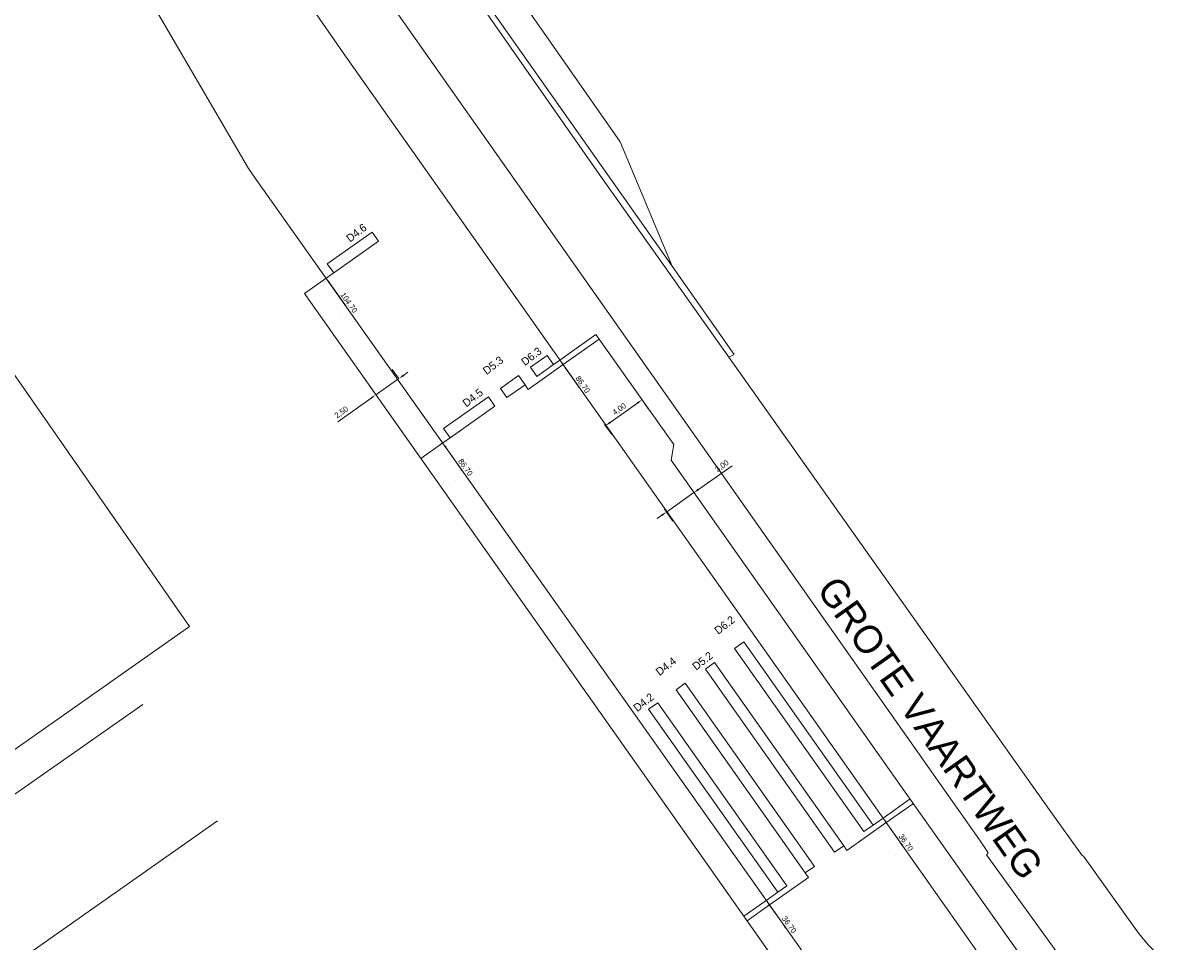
# Model space of a CAD drawing. Header units: metres. Extents: x 145932 to 146586, y 490286 to 490804.
# Tile 10 of 25: x 146156 to 146259, y 490548 to 490630. Entities that reach past the tile are written whole.
import ezdxf

# ---------------------------------------------------------------- set-up
doc = ezdxf.new("R2010")
doc.units = ezdxf.units.M
doc.header["$MEASUREMENT"] = 0
for name, color, linetype, lineweight in [('af-bs-overig', 8, 'Continuous', 18), ('B-WE-IW-VRI_KABEL_DETECTIELUS-G', 13, 'Continuous', 18), ('B-WE-IW-VRI_KABEL_DETECTIELUS-T18', 13, 'Continuous', 18), ('B-WE-IW-VRI_KABEL_SIGNAALKABEL-G', 93, 'Continuous', 18), ('B-WE-IW-VRI_KABEL_SIGNAALKABEL-M', 93, 'Continuous', 18), ('og-bs-gbkn-verharding', 40, 'Continuous', 9), ('og-bs-greppel', 133, 'greppel', 18), ('og-bs-straatnaam', 8, 'Continuous', 25)]:
    doc.layers.add(name, color=color, linetype=linetype, lineweight=lineweight)
doc.styles.add('ISO-NLCS', font='ISO-NLCS.SHX', dxfattribs={"height": 1.8})
doc.styles.add('nlcs_iso', font='iso-nlcs.shx')
doc.styles.add('rtw_iso', font='iso-rtw.shx')
doc.linetypes.add('greppel', pattern='A,25.5,-0.01,[14,RTW.shx,S=1,R=0,X=0,Y=0],1,[14,RTW.shx,S=1,R=0,X=0,Y=0],1,[14,RTW.shx,S=1,R=0,X=0,Y=0],1,[14,RTW.shx,S=1,R=0,X=0,Y=0],1,[14,RTW.shx,S=1,R=0,X=0,Y=0],0.5,-0.01', length=30.02)
doc.dimstyles.new('NLCS-LGL-500-B', dxfattribs={"dimtxt": 0.7, "dimasz": 1, "dimexe": 1, "dimexo": 1, "dimgap": 0.35, "dimtad": 1, "dimzin": 0, "dimtxsty": 'nlcs_iso', "dimcen": 1, "dimdle": 2, "dimclrd": 256, "dimclre": 8, "dimclrt": 256, "dimaunit": 2, "dimadec": 6, "dimazin": 0, "dimtfac": 1, "dimtmove": 0, "dimatfit": 0, "dimfxl": 1, "dimtolj": 1, "dimtzin": 0, "dimlwd": 18, "dimlwe": 18, "dimarcsym": 0})

# ---------------------------------------------------------------- blocks, each defined once
blk = doc.blocks.new('*D23')
at = {"layer": 'B-WE-IW-VRI_KABEL_SIGNAALKABEL-M', "lineweight": 18}
blk.add_line((146208.3, 490594.52), (146210.75, 490596.25), dxfattribs=at)
at = {"layer": 'B-WE-IW-VRI_KABEL_SIGNAALKABEL-M', "color": 8, "lineweight": 18}
for p, q in [((146211.07, 490596.66), (146211.73, 490595.72)), ((146207.8, 490594.35), (146208.47, 490593.41))]:
    blk.add_line(p, q, dxfattribs=at)
at = {"layer": 'B-WE-IW-VRI_KABEL_SIGNAALKABEL-M'}
for points in [[(146210.7, 490596.32), (146210.79, 490596.18), (146211.15, 490596.54)], [(146208.25, 490594.59), (146208.35, 490594.45), (146207.89, 490594.23)]]:
    blk.add_solid(points, dxfattribs=at)
at = {"layer": 'DEFPOINTS', "color": 0}
for p in [(146210.49, 490597.48), (146211.15, 490596.54), (146207.23, 490595.17)]:
    blk.add_point(p, dxfattribs=at)
at = {"layer": 'B-WE-IW-VRI_KABEL_SIGNAALKABEL-M', "insert": (146209.14, 490595.69), "char_height": 0.5, "attachment_point": 5, "rotation": 35.2721, "style": 'nlcs_iso'}
blk.add_mtext('\\A1;4,00', dxfattribs=at)
blk = doc.blocks.new('*D25')
at = {"layer": 'B-WE-IW-VRI_KABEL_SIGNAALKABEL-M', "color": 8, "lineweight": 18}
for p, q in [((146189.41, 490598.47), (146188.86, 490599.25)), ((146187.37, 490597.03), (146186.82, 490597.81))]:
    blk.add_line(p, q, dxfattribs=at)
at = {"layer": 'B-WE-IW-VRI_KABEL_SIGNAALKABEL-M', "lineweight": 18}
for p, q in [((146189.85, 490598.72), (146190.26, 490599.01)), ((146189.44, 490598.43), (146187.4, 490596.99)), ((146186.99, 490596.7), (146184, 490594.59))]:
    blk.add_line(p, q, dxfattribs=at)
at = {"layer": 'B-WE-IW-VRI_KABEL_SIGNAALKABEL-M'}
for points in [[(146189.8, 490598.79), (146189.9, 490598.65), (146189.44, 490598.43)], [(146186.94, 490596.77), (146187.04, 490596.63), (146187.4, 490596.99)]]:
    blk.add_solid(points, dxfattribs=at)
at = {"layer": 'DEFPOINTS', "color": 0}
for p in [(146189.44, 490598.43), (146189.99, 490597.65), (146187.95, 490596.21)]:
    blk.add_point(p, dxfattribs=at)
at = {"layer": 'B-WE-IW-VRI_KABEL_SIGNAALKABEL-M', "insert": (146184.34, 490595.4), "char_height": 0.5, "attachment_point": 5, "rotation": 35.2331, "style": 'nlcs_iso'}
blk.add_mtext('\\A1;2,50', dxfattribs=at)
blk = doc.blocks.new('*D44')
at = {"layer": 'B-WE-IW-VRI_KABEL_SIGNAALKABEL-M', "lineweight": 18}
for p, q in [((146216.19, 490588.55), (146219.18, 490590.66)), ((146213.33, 490586.53), (146215.78, 490588.26)), ((146212.92, 490586.24), (146212.51, 490585.95))]:
    blk.add_line(p, q, dxfattribs=at)
at = {"layer": 'B-WE-IW-VRI_KABEL_SIGNAALKABEL-M', "color": 8, "lineweight": 18}
for p, q in [((146215.61, 490588.5), (146216.36, 490587.44)), ((146213.16, 490586.77), (146213.91, 490585.71))]:
    blk.add_line(p, q, dxfattribs=at)
at = {"layer": 'B-WE-IW-VRI_KABEL_SIGNAALKABEL-M'}
for points in [[(146216.14, 490588.62), (146216.24, 490588.48), (146215.78, 490588.26)], [(146212.87, 490586.31), (146212.97, 490586.17), (146213.33, 490586.53)]]:
    blk.add_solid(points, dxfattribs=at)
at = {"layer": 'DEFPOINTS', "color": 0}
for p in [(146215.03, 490589.32), (146212.58, 490587.59), (146215.78, 490588.26)]:
    blk.add_point(p, dxfattribs=at)
at = {"layer": 'B-WE-IW-VRI_KABEL_SIGNAALKABEL-M', "insert": (146218.3, 490590.61), "char_height": 0.5, "attachment_point": 5, "rotation": 35.2293, "style": 'nlcs_iso'}
blk.add_mtext('\\A1;3,00', dxfattribs=at)
blk = doc.blocks.new('*D103')
at = {"layer": 'B-WE-IW-VRI_KABEL_SIGNAALKABEL-M', "color": 8, "lineweight": 18}
for p, q in [((146221.42, 490551.3), (146221.42, 490551.3)), ((146223.38, 490548.54), (146223.38, 490548.54))]:
    blk.add_line(p, q, dxfattribs=at)
at = {"layer": 'B-WE-IW-VRI_KABEL_SIGNAALKABEL-M', "lineweight": 18}
blk.add_line((146222.52, 490551.47), (146223.91, 490549.52), dxfattribs=at)
at = {"layer": 'B-WE-IW-VRI_KABEL_SIGNAALKABEL-M'}
for points in [[(146222.59, 490551.52), (146222.45, 490551.43), (146222.23, 490551.88)], [(146223.97, 490549.57), (146223.84, 490549.48), (146224.2, 490549.12)]]:
    blk.add_solid(points, dxfattribs=at)
at = {"layer": 'DEFPOINTS', "color": 0}
for p in [(146222.23, 490551.88), (146224.2, 490549.12), (146224.2, 490549.12)]:
    blk.add_point(p, dxfattribs=at)
at = {"layer": 'B-WE-IW-VRI_KABEL_SIGNAALKABEL-M', "insert": (146224.28, 490549.72), "char_height": 0.5, "attachment_point": 5, "rotation": 305.3763, "style": 'nlcs_iso'}
blk.add_mtext('\\A1;36.70', dxfattribs=at)
blk = doc.blocks.new('*D104')
at = {"layer": 'B-WE-IW-VRI_KABEL_SIGNAALKABEL-M', "color": 8, "lineweight": 18}
for p, q in [((146192.54, 490592.12), (146192.54, 490592.12)), ((146194.5, 490589.34), (146194.5, 490589.34))]:
    blk.add_line(p, q, dxfattribs=at)
at = {"layer": 'B-WE-IW-VRI_KABEL_SIGNAALKABEL-M', "lineweight": 18}
blk.add_line((146193.65, 490592.28), (146195.03, 490590.33), dxfattribs=at)
at = {"layer": 'B-WE-IW-VRI_KABEL_SIGNAALKABEL-M'}
for points in [[(146193.72, 490592.33), (146193.58, 490592.24), (146193.36, 490592.69)], [(146195.09, 490590.37), (146194.96, 490590.28), (146195.31, 490589.92)]]:
    blk.add_solid(points, dxfattribs=at)
at = {"layer": 'DEFPOINTS', "color": 0}
for p in [(146193.36, 490592.69), (146195.31, 490589.92), (146195.31, 490589.92)]:
    blk.add_point(p, dxfattribs=at)
at = {"layer": 'B-WE-IW-VRI_KABEL_SIGNAALKABEL-M', "insert": (146195.4, 490590.52), "char_height": 0.5, "attachment_point": 5, "rotation": 305.1271, "style": 'nlcs_iso'}
blk.add_mtext('\\A1;86.70', dxfattribs=at)
blk = doc.blocks.new('*D105')
at = {"layer": 'B-WE-IW-VRI_KABEL_SIGNAALKABEL-M', "color": 8, "lineweight": 18}
for p, q in [((146182.15, 490606.81), (146182.15, 490606.81)), ((146184.11, 490604.04), (146184.11, 490604.04))]:
    blk.add_line(p, q, dxfattribs=at)
at = {"layer": 'B-WE-IW-VRI_KABEL_SIGNAALKABEL-M', "lineweight": 18}
blk.add_line((146183.25, 490606.98), (146184.64, 490605.03), dxfattribs=at)
at = {"layer": 'B-WE-IW-VRI_KABEL_SIGNAALKABEL-M'}
for points in [[(146183.32, 490607.03), (146183.19, 490606.93), (146182.97, 490607.39)], [(146184.7, 490605.07), (146184.57, 490604.98), (146184.92, 490604.62)]]:
    blk.add_solid(points, dxfattribs=at)
at = {"layer": 'DEFPOINTS', "color": 0}
for p in [(146182.97, 490607.39), (146184.92, 490604.62), (146184.92, 490604.62)]:
    blk.add_point(p, dxfattribs=at)
at = {"layer": 'B-WE-IW-VRI_KABEL_SIGNAALKABEL-M', "insert": (146185, 490605.21), "char_height": 0.5, "attachment_point": 5, "rotation": 305.2616, "style": 'nlcs_iso'}
blk.add_mtext('\\A1;104.70', dxfattribs=at)
blk = doc.blocks.new('*D106')
at = {"layer": 'B-WE-IW-VRI_KABEL_SIGNAALKABEL-M', "color": 8, "lineweight": 18}
for p, q in [((146203.01, 490599.51), (146203.01, 490599.51)), ((146204.96, 490596.73), (146204.96, 490596.73))]:
    blk.add_line(p, q, dxfattribs=at)
at = {"layer": 'B-WE-IW-VRI_KABEL_SIGNAALKABEL-M', "lineweight": 18}
blk.add_line((146204.12, 490599.67), (146205.49, 490597.72), dxfattribs=at)
at = {"layer": 'B-WE-IW-VRI_KABEL_SIGNAALKABEL-M'}
for points in [[(146204.18, 490599.72), (146204.05, 490599.63), (146203.83, 490600.08)], [(146205.56, 490597.77), (146205.42, 490597.67), (146205.78, 490597.31)]]:
    blk.add_solid(points, dxfattribs=at)
at = {"layer": 'DEFPOINTS', "color": 0}
for p in [(146203.83, 490600.08), (146205.78, 490597.31), (146205.78, 490597.31)]:
    blk.add_point(p, dxfattribs=at)
at = {"layer": 'B-WE-IW-VRI_KABEL_SIGNAALKABEL-M', "insert": (146205.86, 490597.91), "char_height": 0.5, "attachment_point": 5, "rotation": 305.1271, "style": 'nlcs_iso'}
blk.add_mtext('\\A1;86.70', dxfattribs=at)
blk = doc.blocks.new('*D107')
at = {"layer": 'B-WE-IW-VRI_KABEL_SIGNAALKABEL-M', "color": 8, "lineweight": 18}
for p, q in [((146231.84, 490558.65), (146231.84, 490558.65)), ((146233.8, 490555.88), (146233.8, 490555.88))]:
    blk.add_line(p, q, dxfattribs=at)
at = {"layer": 'B-WE-IW-VRI_KABEL_SIGNAALKABEL-M', "lineweight": 18}
blk.add_line((146232.95, 490558.82), (146234.33, 490556.86), dxfattribs=at)
at = {"layer": 'B-WE-IW-VRI_KABEL_SIGNAALKABEL-M'}
for points in [[(146233.02, 490558.86), (146232.88, 490558.77), (146232.66, 490559.23)], [(146234.4, 490556.91), (146234.26, 490556.81), (146234.61, 490556.45)]]:
    blk.add_solid(points, dxfattribs=at)
at = {"layer": 'DEFPOINTS', "color": 0}
for p in [(146232.66, 490559.23), (146234.61, 490556.45), (146234.61, 490556.45)]:
    blk.add_point(p, dxfattribs=at)
at = {"layer": 'B-WE-IW-VRI_KABEL_SIGNAALKABEL-M', "insert": (146234.7, 490557.05), "char_height": 0.5, "attachment_point": 5, "rotation": 305.1271, "style": 'nlcs_iso'}
blk.add_mtext('\\A1;36.70', dxfattribs=at)

msp = doc.modelspace()

# ---------------------------------------------------------------- linework, layer by layer
at = {"layer": 'af-bs-overig'}
msp.add_lwpolyline([(146153.82, 490600.63), (146170.77, 490576.33), (146062.293, 490500)], dxfattribs=at)
at = {"layer": 'B-WE-IW-VRI_KABEL_DETECTIELUS-G', "flags": 128}
for points in [[(146187.066, 490611.508), (146183.06, 490608.678), (146183.636, 490607.861), (146187.641, 490610.69)], [(146202.674, 490600.495), (146201.195, 490599.45), (146201.771, 490598.633), (146203.251, 490599.678)], [(146200.133, 490598.7), (146198.506, 490597.551), (146199.084, 490596.735), (146200.709, 490597.883)], [(146197.444, 490596.801), (146193.444, 490593.976), (146194.021, 490593.159), (146198.022, 490595.985)], [(146220.232, 490574.941), (146219.415, 490574.364), (146230.948, 490558.019), (146231.765, 490558.594)], [(146217.617, 490573.095), (146216.8, 490572.519), (146228.331, 490556.177), (146229.149, 490556.752)], [(146215.002, 490571.25), (146214.185, 490570.674), (146225.714, 490554.334), (146226.532, 490554.91)], [(146212.552, 490569.521), (146211.734, 490568.944), (146223.262, 490552.607), (146224.08, 490553.183)]]:
    msp.add_lwpolyline(points, close=True, dxfattribs=at)
at = {"layer": 'B-WE-IW-VRI_KABEL_DETECTIELUS-G', "ltscale": 6, "flags": 128}
msp.add_lwpolyline([(146183.636, 490607.861), (146182.965, 490607.388)], dxfattribs=at)
at = {"layer": 'B-WE-IW-VRI_KABEL_DETECTIELUS-G'}
msp.add_lwpolyline([(146203.251, 490599.678), (146203.827, 490600.085)], dxfattribs=at)
at = {"layer": 'B-WE-IW-VRI_KABEL_DETECTIELUS-G', "ltscale": 4}
for points in [[(146200.709, 490597.883), (146200.997, 490597.474), (146204.115, 490599.677)], [(146229.149, 490556.752), (146229.437, 490556.343), (146232.95, 490558.818)], [(146225.714, 490554.334), (146226.002, 490553.925), (146222.521, 490551.474)], [(146223.262, 490552.607), (146222.232, 490551.882)]]:
    msp.add_lwpolyline(points, dxfattribs=at)
at = {"layer": 'B-WE-IW-VRI_KABEL_DETECTIELUS-G', "ltscale": 6}
msp.add_lwpolyline([(146194.021, 490593.159), (146193.361, 490592.693)], dxfattribs=at)
at = {"layer": 'B-WE-IW-VRI_KABEL_DETECTIELUS-G', "ltscale": 4, "flags": 128}
msp.add_lwpolyline([(146232.662, 490559.226), (146231.765, 490558.594)], dxfattribs=at)
at = {"layer": 'B-WE-IW-VRI_KABEL_SIGNAALKABEL-G', "ltscale": 0.1, "flags": 128}
msp.add_lwpolyline([(146182.965, 490607.388), (146181.023, 490606.015), (146216.755, 490555.424), (146230.411, 490536.028, -0.0842855), (146233.669, 490529.2)], format="xyb", dxfattribs=at)
for points in [[(146203.827, 490600.085), (146207.038, 490602.357)], [(146204.115, 490599.677), (146207.328, 490601.947)], [(146253.733, 490534.925), (146254.285, 490535.316), (146249.762, 490541.712), (146247.28, 490543.665), (146233.424, 490563.274), (146213.737, 490591.152), (146213.978, 490592.545), (146207.038, 490602.357)], [(146193.361, 490592.693), (146191.407, 490591.313)], [(146235.08, 490560.929), (146232.662, 490559.226)], [(146232.95, 490558.818), (146235.369, 490560.521)], [(146222.232, 490551.882), (146220.237, 490550.478)], [(146222.521, 490551.474), (146220.525, 490550.069)]]:
    msp.add_lwpolyline(points, dxfattribs=at)
at = {"layer": 'og-bs-gbkn-verharding'}
msp.add_line((146180.08, 490656.37), (146213.85, 490608.46), dxfattribs=at)
for points in [[(146160.903, 490683.614), (146161.564, 490682.549), (146161.897, 490682.018), (146162.231, 490681.488), (146162.906, 490680.431), (146163.245, 490679.905), (146163.93, 490678.854), (146164.621, 490677.808), (146164.969, 490677.287), (146165.67, 490676.248), (146166.023, 490675.73), (146166.607, 490674.881), (146179.778, 490656.145), (146184.78, 490648.89), (146196.5, 490632.15), (146207.32, 490616.68), (146218.902, 490600.332)], [(146160.191, 490644.353), (146176.036, 490617.183), (146176.432, 490616.623), (146232.241, 490537.734)], [(146213.85, 490608.46), (146209.21, 490619.56), (146194.537, 490640.534), (146194.403, 490640.44), (146191.448, 490644.648), (146191.455, 490644.942)], [(146254.017, 490538.945), (146251.832, 490542.186), (146248.54, 490546.742), (146241.902, 490555.951), (146242.051, 490556.111), (146241.275, 490557.294), (146184.95, 490637.26)], [(146179.237, 490635.083), (146184.481, 490627.484), (146225.35, 490569.604), (146249.324, 490535.579)], [(146218.902, 490600.332), (146219.37, 490600.59), (146213.85, 490608.46)], [(146255.977, 490548.328), (146255.863, 490548.464), (146255.64, 490548.74), (146255.423, 490549.022), (146255.317, 490549.164), (146250.536, 490555.825), (146250.42, 490555.876), (146247.485, 490559.988), (146218.902, 490600.332)], [(146259.307, 490545.337), (146259.16, 490545.438), (146259.014, 490545.54), (146258.869, 490545.644), (146258.583, 490545.857), (146258.442, 490545.966), (146258.302, 490546.077), (146258.026, 490546.302), (146257.89, 490546.417), (146257.755, 490546.534), (146257.459, 490546.797), (146257.327, 490546.917), (146257.197, 490547.038), (146256.942, 490547.285), (146256.816, 490547.411), (146256.569, 490547.666), (146256.328, 490547.927), (146256.21, 490548.059), (146256.093, 490548.193), (146255.977, 490548.328)]]:
    msp.add_lwpolyline(points, dxfattribs=at)
at = {"layer": 'og-bs-greppel'}
for p, q in [((146067.553, 490500), (146166.61, 490569.37)), ((146089.3, 490500), (146173.26, 490558.98))]:
    msp.add_line(p, q, dxfattribs=at)

# ---------------------------------------------------------------- texts
at = {"layer": 'B-WE-IW-VRI_KABEL_DETECTIELUS-T18', "style": 'ISO-NLCS'}
for s, p in [('D4.6', (146185.092, 490610.556)), ('D6.3', (146200.703, 490599.534)), ('D5.3', (146197.283, 490598.737)), ('D4.5', (146195.47, 490595.849)), ('D6.2', (146217.944, 490575.569)), ('D5.2', (146215.976, 490572.371)), ('D4.4', (146212.711, 490571.884)), ('D4.2', (146210.719, 490568.67))]:
    msp.add_text(s, height=0.7, rotation=37.55671, dxfattribs=at).set_placement(p)
at = {"layer": 'og-bs-straatnaam', "style": 'rtw_iso'}
msp.add_text('GROTE VAARTWEG', height=2.5, rotation=305.18461, dxfattribs=at).set_placement((146226.66, 490579.61))

# ---------------------------------------------------------------- dimensions: what is measured, and where the dimension line sits
at = {"layer": 'B-WE-IW-VRI_KABEL_SIGNAALKABEL-M'}
for base, p1, p2, angle, text, picture, middle in [((146184.924, 490604.617), (146182.965, 490607.388), (146184.924, 490604.617), 305.26163, '104.70', '*D105', (146184.669, 490604.979)), ((146205.78, 490597.309), (146203.828, 490600.084), (146205.78, 490597.309), 305.12706, '86.70', '*D106', (146205.526, 490597.671)), ((146195.313, 490589.918), (146193.361, 490592.693), (146195.313, 490589.918), 305.12706, '86.70', '*D104', (146195.058, 490590.28)), ((146234.615, 490556.451), (146232.663, 490559.226), (146234.615, 490556.451), 305.12706, '36.70', '*D107', (146234.36, 490556.813)), ((146224.196, 490549.116), (146222.232, 490551.882), (146224.196, 490549.116), 305.37632, '36.70', '*D103', (146223.94, 490549.477))]:
    dim = msp.add_linear_dim(base=base, p1=p1, p2=p2, angle=angle, text=text, dimstyle='NLCS-LGL-500-B', override={"dimtxt": 0.5, "dimasz": 0.5, "dimgap": 0.15}, dxfattribs=at)
    dim.commit()
    dim.dimension.update_dxf_attribs({"geometry": picture, "text_midpoint": middle, "dimtype": 161})
for base, p1, p2, angle, picture, middle in [((146189.439, 490598.433), (146187.947, 490596.212), (146189.989, 490597.654), 35.23313, '*D25', (146184.606, 490595.019)), ((146211.154, 490596.537), (146207.226, 490595.171), (146210.488, 490597.479), 35.27205, '*D23', (146209.408, 490595.302)), ((146215.781, 490588.259), (146212.583, 490587.586), (146215.034, 490589.316), 35.22928, '*D44', (146218.572, 490590.229))]:
    dim = msp.add_linear_dim(base=base, p1=p1, p2=p2, angle=angle, dimstyle='NLCS-LGL-500-B', override={"dimtxt": 0.5, "dimasz": 0.5, "dimgap": 0.15}, dxfattribs=at)
    dim.commit()
    dim.dimension.update_dxf_attribs({"geometry": picture, "text_midpoint": middle, "dimtype": 161})

doc.saveas('drawing.dxf')
